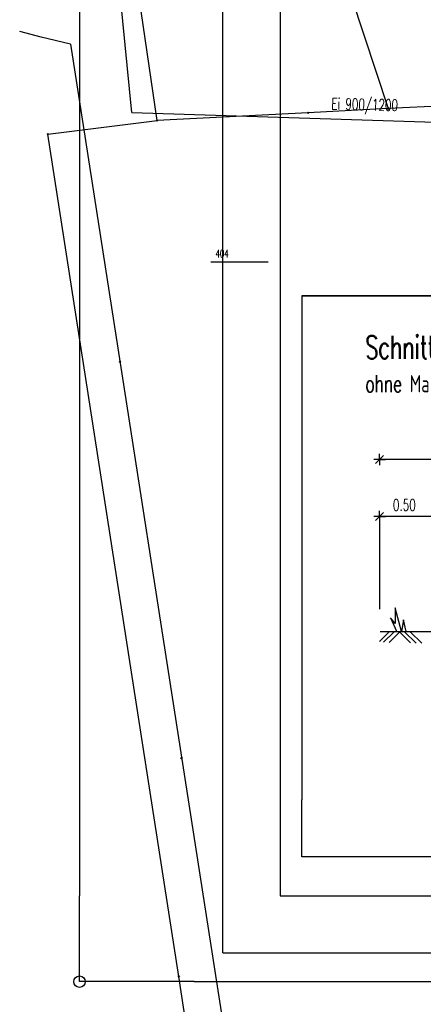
# Model space of a CAD drawing. Extents: x 3409653 to 3410193, y 5788342 to 5789000.
# Tile 2 of 79: x 3409679 to 3409714, y 5788625 to 5788711. Entities that reach past the tile are written whole.
import ezdxf

# ---------------------------------------------------------------- set-up
doc = ezdxf.new("R2010")
doc.units = 0
doc.header["$MEASUREMENT"] = 0
doc.linetypes.add('LINIENART0', pattern=[0])
doc.linetypes.add('LINIENART1', pattern=[50, 40, -10])
for name, color, linetype in [('detail_AA-BB', 7, 'Continuous'), ('Gewässer verrohrt', 7, 'Continuous'), ('NULLEBENE', 7, 'Continuous'), ('Rahmen', 7, 'Continuous'), ('Straßenbau', 7, 'Continuous'), ('TOP-HOEHENI', 7, 'Continuous')]:
    doc.layers.add(name, color=color, linetype=linetype)
doc.styles.add('SIMPLEX', font='simplex')

# ---------------------------------------------------------------- blocks, each defined once
blk = doc.blocks.new('GELAEN-109')
at = {"layer": 'NULLEBENE', "color": 1, "linetype": 'LINIENART0'}
for p, q in [((-0.188, 0.188), (0.188, -0.188)), ((-0.188, -0.188), (0.188, 0.188))]:
    blk.add_line(p, q, dxfattribs=at)
blk = doc.blocks.new('MASSTRENN-45')
at = {"layer": 'NULLEBENE', "color": 1, "linetype": 'LINIENART0'}
for q in [(-0.1, 0), (-0.07071, -0.07071), (0, 0.1), (0.07071, 0.07071), (0, -0.1), (0.1, 0)]:
    blk.add_line((0, 0), q, dxfattribs=at)
blk = doc.blocks.new('DATENR-2')
at = {"layer": 'NULLEBENE', "color": 4, "linetype": 'LINIENART0'}
blk.add_circle((0, 0), 0.1, dxfattribs=at)

msp = doc.modelspace()

# ---------------------------------------------------------------- linework, layer by layer
at = {"layer": 'detail_AA-BB', "color": 128, "linetype": 'LINIENART0'}
for p, q in [((3409765.08691, 5788672.53397, 0.001), (3409710.08691, 5788672.53397, 5)), ((3409765.08691, 5788672.53397, 0.001), (3409710.08691, 5788672.53397, 5)), ((3409710.08691, 5788667.56739, 0.5), (3409710.08691, 5788659.47739)), ((3409710.08691, 5788667.56739, 0.5), (3409710.08691, 5788659.47739)), ((3409715.08691, 5788667.56419, 0.1), (3409710.08691, 5788667.56419, 5)), ((3409715.08691, 5788667.56419, 0.1), (3409710.08691, 5788667.56419, 5)), ((3409710.93393, 5788657.50724), (3409710.07537, 5788656.64868)), ((3409710.93393, 5788657.50724), (3409710.07537, 5788656.64868)), ((3409711.36478, 5788657.50724), (3409710.43744, 5788656.57989)), ((3409711.36478, 5788657.50724), (3409710.43744, 5788656.57989)), ((3409711.8408, 5788657.48254), (3409710.92713, 5788656.56887)), ((3409711.8408, 5788657.48254), (3409710.92713, 5788656.56887)), ((3409711.8161, 5788657.50724), (3409712.78106, 5788656.54228)), ((3409711.8161, 5788657.50724), (3409712.78106, 5788656.54228)), ((3409712.26743, 5788657.50724), (3409713.26657, 5788656.50809)), ((3409712.26743, 5788657.50724), (3409713.26657, 5788656.50809)), ((3409712.75978, 5788657.50724), (3409713.7555, 5788656.51151)), ((3409712.75978, 5788657.50724), (3409713.7555, 5788656.51151))]:
    msp.add_line(p, q, dxfattribs=at)
at = {"layer": 'detail_AA-BB', "color": 18, "linetype": 'LINIENART0'}
for p, q in [((3409712.00667, 5788657.5092), (3409711.44667, 5788659.5892)), ((3409711.44667, 5788659.5892), (3409711.44667, 5788658.2292)), ((3409712.00667, 5788657.5092), (3409711.44667, 5788659.5892)), ((3409711.44667, 5788659.5892), (3409711.44667, 5788658.2292)), ((3409711.04332, 5788658.70724), (3409711.60332, 5788657.50724)), ((3409711.04332, 5788658.70724), (3409711.60332, 5788657.50724)), ((3409711.44667, 5788658.2292), (3409711.04667, 5788658.7092)), ((3409711.44667, 5788658.2292), (3409711.04667, 5788658.7092)), ((3409712.16667, 5788658.5492), (3409712.00667, 5788657.5092)), ((3409712.16667, 5788658.5492), (3409712.00667, 5788657.5092)), ((3409712.40667, 5788657.5092), (3409712.16667, 5788658.5492)), ((3409712.40667, 5788657.5092), (3409712.16667, 5788658.5492))]:
    msp.add_line(p, q, dxfattribs=at)
at = {"layer": 'detail_AA-BB', "color": 176, "linetype": 'LINIENART0'}
for p, q in [((3409713.89691, 5788657.50724), (3409710.14627, 5788657.50724)), ((3409713.89691, 5788657.50724), (3409710.14627, 5788657.50724)), ((3409715.08691, 5788657.50724), (3409713.89691, 5788657.50724)), ((3409715.08691, 5788657.50724), (3409713.89691, 5788657.50724))]:
    msp.add_line(p, q, dxfattribs=at)
at = {"layer": 'Gewässer verrohrt', "color": 170, "linetype": 'LINIENART1'}
for q in [(3409679.42058, 5788796.03251), (3409717.19327, 5788701.89692)]:
    msp.add_line((3409688.46996, 5788702.80617), q, dxfattribs=at)
at = {"layer": 'NULLEBENE', "color": 144, "linetype": 'LINIENART0'}
for p, q in [((3409683.91, 5788626.96974), (3409683.91, 5788634.46974)), ((3409683.91, 5788626.96974), (3409683.91, 5788634.46974)), ((3409701.4105, 5788634.4705), (3410061.4105, 5788634.47034)), ((3409701.4105, 5788634.4705), (3410061.4105, 5788634.47034)), ((3409693.91, 5788626.96974), (3409683.91, 5788626.96974)), ((3409693.91, 5788626.96974), (3409683.91, 5788626.96974)), ((3409693.91, 5788626.96974), (3410158.91, 5788626.96974)), ((3409693.91, 5788626.96974), (3410158.91, 5788626.96974))]:
    msp.add_line(p, q, dxfattribs=at)
at = {"layer": 'NULLEBENE', "color": 161, "linetype": 'LINIENART0'}
for q in [(3409696.41, 5788634.46974), (3409696.41, 5788634.46974), (3410066.41, 5788629.46974), (3410066.41, 5788629.46974)]:
    msp.add_line((3409696.41, 5788629.46974), q, dxfattribs=at)
at = {"layer": 'Rahmen', "color": 144, "linetype": 'LINIENART0'}
for p, q in [((3409683.91, 5788902.46974), (3409683.91, 5788634.46974)), ((3409683.91, 5788902.46974), (3409683.91, 5788634.46974)), ((3409701.41058, 5788894.4705), (3409701.4105, 5788634.4705)), ((3409701.41058, 5788894.4705), (3409701.4105, 5788634.4705))]:
    msp.add_line(p, q, dxfattribs=at)
at = {"layer": 'Rahmen', "color": 161, "linetype": 'LINIENART0'}
msp.add_line((3409696.41, 5788634.46974), (3409696.41, 5788899.46974), dxfattribs=at)
msp.add_line((3409696.41, 5788634.46974), (3409696.41, 5788899.46974), dxfattribs=at)
at = {"layer": 'Straßenbau', "color": 176, "linetype": 'LINIENART0'}
for p, q in [((3409703.30445, 5788686.79863), (3409703.30445, 5788642.84644)), ((3409703.30445, 5788686.79863), (3409784.30445, 5788686.79863)), ((3409703.30445, 5788686.79863), (3409703.30462, 5788642.84688)), ((3409784.30445, 5788686.79863), (3409703.30445, 5788686.79863)), ((3409703.30445, 5788686.79863), (3409703.30462, 5788642.84688)), ((3409784.30445, 5788686.79863), (3409703.30445, 5788686.79863)), ((3409703.30445, 5788637.85991), (3409703.30445, 5788642.84644)), ((3409703.30445, 5788637.85991), (3409703.30445, 5788642.84644)), ((3409703.30445, 5788637.85991), (3409703.30445, 5788642.84644)), ((3409703.30445, 5788637.85991), (3409703.30445, 5788642.84644)), ((3409784.304, 5788637.85991), (3409703.30445, 5788637.85991)), ((3409784.304, 5788637.85991), (3409703.30445, 5788637.85991)), ((3409784.304, 5788637.85991), (3409703.30445, 5788637.85991)), ((3409784.304, 5788637.85991), (3409703.30445, 5788637.85991))]:
    msp.add_line(p, q, dxfattribs=at)
at = {"layer": 'TOP-HOEHENI', "color": 95, "linetype": 'LINIENART0'}
for p, q in [((3409690.689, 5788702.105), (3409680.924, 5788769.169)), ((3409700.611, 5788734.036), (3409710.847, 5788703.145)), ((3409680.57, 5788709.387), (3409678.692, 5788709.889)), ((3409683.134, 5788708.78), (3409680.57, 5788709.387)), ((3409683.134, 5788708.78), (3409740.149, 5788341.935)), ((3409703.854, 5788702.784), (3409690.689, 5788702.105)), ((3409710.847, 5788703.145), (3409703.854, 5788702.784)), ((3409716.742, 5788703.449), (3409710.847, 5788703.145)), ((3409681.147, 5788700.908), (3409690.689, 5788702.105)), ((3409692.568, 5788627.432), (3409681.147, 5788700.908)), ((3409695.378, 5788689.766), (3409700.378, 5788689.766)), ((3409702.268, 5788565.112), (3409692.568, 5788627.432))]:
    msp.add_line(p, q, dxfattribs=at)

# ---------------------------------------------------------------- block references
at = {"layer": 'detail_AA-BB', "xscale": 5, "yscale": 5}
for p in [(3409710.08691, 5788672.53397, 0.001), (3409710.08691, 5788672.53397, 0.001), (3409710.08691, 5788667.56419, 0.1), (3409710.08691, 5788667.56419, 0.1)]:
    msp.add_blockref('MASSTRENN-45', p, dxfattribs=at)
at = {"layer": 'NULLEBENE', "xscale": 5, "yscale": 5}
msp.add_blockref('DATENR-2', (3409683.905, 5788626.96974), dxfattribs=at)
msp.add_blockref('DATENR-2', (3409683.905, 5788626.96974), dxfattribs=at)
at = {"layer": 'TOP-HOEHENI', "xscale": 0.333, "yscale": 0.333}
for p in [(3409703.854, 5788702.784), (3409710.847, 5788703.145), (3409690.689, 5788702.105), (3409681.147, 5788700.908), (3409692.568, 5788627.432)]:
    msp.add_blockref('GELAEN-109', p, dxfattribs=at)
at = {"layer": 'TOP-HOEHENI', "xscale": 0.333, "yscale": 0.333, "rotation": 98.8}
for p in [(3409687.441, 5788681.067), (3409692.809, 5788646.486)]:
    msp.add_blockref('GELAEN-109', p, dxfattribs=at)

# ---------------------------------------------------------------- texts
at = {"layer": 'detail_AA-BB', "color": 128, "linetype": 'LINIENART0', "style": 'SIMPLEX', "width": 0.66046}
for s, height, p in [("Schnitt B-B'", 2, (3409708.847, 5788681.328)), ("Schnitt B-B'", 2, (3409708.847, 5788681.328)), ('ohne Maßstab', 1.5, (3409708.847, 5788678.394)), ('ohne Maßstab', 1.5, (3409708.847, 5788678.394)), ('0.50', 1, (3409711.25291, 5788668.06419)), ('0.50', 1, (3409711.25291, 5788668.06419))]:
    msp.add_text(s, height=height, dxfattribs=at).set_placement(p)
at = {"layer": 'Gewässer verrohrt', "color": 170, "linetype": 'LINIENART0', "style": 'SIMPLEX', "width": 0.66046}
msp.add_text('Ei 900/1200', height=1, rotation=358.65022, dxfattribs=at).set_placement((3409705.87571, 5788703.07562))
msp.add_text('Ei 900/1200', height=1, rotation=358.65022, dxfattribs=at).set_placement((3409705.87571, 5788703.07562))
at = {"layer": 'TOP-HOEHENI', "color": 95, "linetype": 'LINIENART0', "style": 'SIMPLEX', "width": 0.66046}
msp.add_text('404', height=0.666, dxfattribs=at).set_placement((3409695.778, 5788690.166))

doc.saveas('drawing.dxf')
